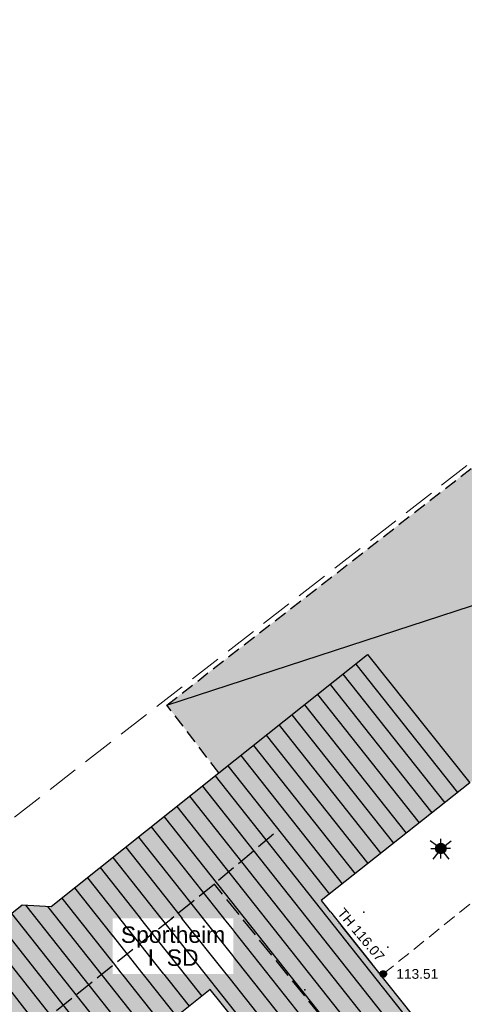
# Model space of a CAD drawing. Header units: metres. Extents: x 32322276 to 32322733, y 5638285 to 5638678.
# Tile 19 of 29: x 32322422 to 32322439, y 5638489 to 5638526. Entities that reach past the tile are written whole.
import ezdxf

# ---------------------------------------------------------------- set-up
doc = ezdxf.new("R2010")
doc.units = ezdxf.units.M
for name, pattern in [('16', [2, 0.75, -0.25, 0.75, -0.25]), ('20', [1.5, 0.5, -0.25, 0.5, -0.25]), ('22', [1.5, 0.5, -0.25, 0.5, -0.25]), ('26', [3.45, 1.225, -0.5, 1.225, -0.5]), ('3', [0])]:
    doc.linetypes.add(name, pattern=pattern)
doc.layers.get('0').update_dxf_attribs({"color": 1, "linetype": 'CONTINUOUS'})
for name, color, linetype in [('alte Gebäude', 7, 'CONTINUOUS'), ('altes Gebäude Füllung', 7, 'CONTINUOUS'), ('altes Gebäude Linie', 7, 'CONTINUOUS'), ('Beleuchtung', 7, 'CONTINUOUS'), ('Ebene 1', 7, 'CONTINUOUS'), ('Eingang  First usw', 7, 'CONTINUOUS'), ('Flurgrenze', 7, 'CONTINUOUS'), ('Höhenpunkte', 7, 'CONTINUOUS'), ('Höhentexte', 7, 'CONTINUOUS'), ('Texte  EFH  Traufe usw', 7, 'CONTINUOUS'), ('Texte  Whs Ga usw', 7, 'CONTINUOUS'), ('WS  GS  Hydrant  Gulli  usw', 7, 'CONTINUOUS')]:
    doc.layers.add(name, color=color, linetype=linetype)
doc.styles.add('n', font='Arial.ttf')
doc.styles.add('Whs ...   Eigentümer', font='Arial.ttf')

# ---------------------------------------------------------------- blocks, each defined once
blk = doc.blocks.new('S5')
at = {"true_color": 0xff7300}
blk.add_hatch(color=30, dxfattribs=at).paths.add_polyline_path([(0.2, 0), (0.193185, -0.051764), (0.173205, -0.1), (0.141421, -0.141421), (0.1, -0.173205), (0.051764, -0.193185), (0, -0.2), (-0.051764, -0.193185), (-0.1, -0.173205), (-0.141421, -0.141421), (-0.173205, -0.1), (-0.193185, -0.051764), (-0.2, 0), (-0.193185, 0.051764), (-0.173205, 0.1), (-0.141421, 0.141421), (-0.1, 0.173205), (-0.051764, 0.193185), (0, 0.2), (0.051764, 0.193185), (0.1, 0.173205), (0.141421, 0.141421), (0.173205, 0.1), (0.193185, 0.051764)], flags=0)
at = {"color": 0, "lineweight": -2}
for points in [[(-0.16, 0.12), (-0.4, 0.3)], [(-0.375, 0), (-0.2, 0)], [(0, 0.2), (0, 0.375)], [(0.16, 0.12), (0.4, 0.3)], [(0.375, 0), (0.2, 0)], [(-0.12, -0.16), (-0.3, -0.4)], [(0, -0.375), (0, -0.2)], [(0.12, -0.16), (0.3, -0.4)]]:
    blk.add_lwpolyline(points, dxfattribs=at)
blk.add_lwpolyline([(0.173205, -0.1, -0.577350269), (-0.173205, -0.1, -0.577350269), (0, 0.2, -0.577350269)], format="xyb", close=True, dxfattribs=at)
blk = doc.blocks.new('S107')
at = {"lineweight": -2}
blk.add_hatch(color=0, dxfattribs=at).paths.add_polyline_path([(0.5, 0), (0.489765, -0.100649), (0.459479, -0.197178), (0.410382, -0.285634), (0.344483, -0.362396), (0.264482, -0.424322), (0.173653, -0.468876), (0.075714, -0.494234), (-0.025325, -0.499358), (-0.125326, -0.484039), (-0.220197, -0.448902), (-0.306053, -0.395388), (-0.379379, -0.325686), (-0.437173, -0.242651), (-0.47707, -0.149682), (-0.497435, -0.050584), (-0.497435, 0.050584), (-0.47707, 0.149682), (-0.437173, 0.242651), (-0.379379, 0.325686), (-0.306053, 0.395388), (-0.220197, 0.448902), (-0.125326, 0.484039), (-0.025325, 0.499358), (0.075714, 0.494234), (0.173653, 0.468876), (0.264482, 0.424322), (0.344483, 0.362396), (0.410382, 0.285634), (0.459479, 0.197178), (0.489765, 0.100649)], flags=0)
at = {"color": 0, "lineweight": -2}
blk.add_lwpolyline([(0.433013, -0.25, -0.5773502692), (-0.433013, -0.25, -0.5773502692), (0, 0.5, -0.5773502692)], format="xyb", close=True, dxfattribs=at)
blk = doc.blocks.new('*X66')
at = {"color": 7, "linetype": '3', "lineweight": 25}
for p, q in [((32322434.993055, 5638501.755664), (32322438.887252, 5638496.840326)), ((32322434.504056, 5638501.366426), (32322438.397433, 5638496.452122)), ((32322434.015056, 5638500.977187), (32322437.907614, 5638496.063918)), ((32322433.526057, 5638500.587948), (32322437.417795, 5638495.675714)), ((32322433.037058, 5638500.19871), (32322436.927976, 5638495.28751)), ((32322432.548058, 5638499.809471), (32322436.438157, 5638494.899306)), ((32322432.059059, 5638499.420232), (32322435.948338, 5638494.511102)), ((32322431.57006, 5638499.030994), (32322435.458519, 5638494.122898)), ((32322431.08106, 5638498.641755), (32322434.9687, 5638493.734694)), ((32322430.592061, 5638498.252516), (32322434.478881, 5638493.34649)), ((32322430.103062, 5638497.863278), (32322433.989062, 5638492.958286)), ((32322429.61412, 5638497.473967), (32322437.515687, 5638487.500441)), ((32322429.12531, 5638497.084489), (32322437.026226, 5638487.111785)), ((32322428.636501, 5638496.69501), (32322436.536765, 5638486.723129)), ((32322428.147691, 5638496.305532), (32322436.047304, 5638486.334474)), ((32322427.658882, 5638495.916054), (32322435.557843, 5638485.945818)), ((32322427.170072, 5638495.526575), (32322435.068381, 5638485.557162)), ((32322426.681263, 5638495.137097), (32322434.57892, 5638485.168506)), ((32322426.192454, 5638494.747619), (32322434.089459, 5638484.779851)), ((32322425.703644, 5638494.35814), (32322433.599998, 5638484.391195)), ((32322425.214835, 5638493.968662), (32322429.108865, 5638489.053535)), ((32322424.726025, 5638493.579184), (32322428.62049, 5638488.663508)), ((32322424.237216, 5638493.189705), (32322428.132114, 5638488.273482)), ((32322423.748407, 5638492.800227), (32322427.643739, 5638487.883455)), ((32322421.820573, 5638492.214188), (32322426.645781, 5638486.123708)), ((32322422.364227, 5638492.534441), (32322427.126725, 5638486.523114)), ((32322423.199733, 5638492.486311), (32322427.233264, 5638487.395102)), ((32322421.3313, 5638491.825295), (32322426.158677, 5638485.732076)), ((32322420.842027, 5638491.436402), (32322425.671574, 5638485.340445)), ((32322420.628603, 5638490.699326), (32322424.868518, 5638485.347615)), ((32322420.341968, 5638490.054659), (32322424.215431, 5638485.165491)), ((32322419.852739, 5638489.66571), (32322423.727616, 5638484.774757)), ((32322419.36351, 5638489.276761), (32322423.239801, 5638484.384024)), ((32322418.874281, 5638488.887812), (32322422.751987, 5638483.99329)), ((32322418.385053, 5638488.498863), (32322422.264172, 5638483.602556)), ((32322417.895824, 5638488.109914), (32322421.776357, 5638483.211822)), ((32322417.406595, 5638487.720965), (32322421.288542, 5638482.821088)), ((32322416.917366, 5638487.332016), (32322420.800728, 5638482.430354)), ((32322416.428138, 5638486.943067), (32322420.312913, 5638482.039621)), ((32322415.938909, 5638486.554118), (32322419.825098, 5638481.648887)), ((32322414.543283, 5638486.302778), (32322419.271527, 5638480.334688)), ((32322415.387731, 5638486.243362), (32322419.393342, 5638481.187395)), ((32322413.993043, 5638485.990839), (32322418.828427, 5638479.887515)), ((32322413.503938, 5638485.601734), (32322418.341825, 5638479.49525)), ((32322413.014832, 5638485.212629), (32322417.855222, 5638479.102986)), ((32322412.804135, 5638484.472112), (32322417.073683, 5638479.082998)), ((32322412.520647, 5638483.823472), (32322416.418908, 5638478.903004)), ((32322412.031424, 5638483.434516), (32322415.930437, 5638478.513099)), ((32322411.542202, 5638483.045559), (32322415.441967, 5638478.123193)), ((32322411.052979, 5638482.656602), (32322414.953496, 5638477.733287)), ((32322410.563757, 5638482.267645), (32322414.465025, 5638477.343381)), ((32322410.074534, 5638481.878688), (32322413.976554, 5638476.953475)), ((32322409.585312, 5638481.489731), (32322413.488084, 5638476.56357)), ((32322409.096089, 5638481.100774), (32322412.999613, 5638476.173664)), ((32322408.606867, 5638480.711817), (32322412.511142, 5638475.783758)), ((32322408.117644, 5638480.322861), (32322412.022671, 5638475.393852)), ((32322407.628422, 5638479.933904), (32322411.534201, 5638475.003946)), ((32322407.140881, 5638479.542824), (32322411.045388, 5638474.614472)), ((32322406.654223, 5638479.15063), (32322410.556464, 5638474.225138)), ((32322406.167565, 5638478.758436), (32322410.06754, 5638473.835805)), ((32322405.680907, 5638478.366242), (32322409.578616, 5638473.446471)), ((32322405.194249, 5638477.974048), (32322409.089692, 5638473.057138)), ((32322404.707591, 5638477.581854), (32322408.600768, 5638472.667804)), ((32322404.220934, 5638477.18966), (32322408.111843, 5638472.278471)), ((32322403.734276, 5638476.797466), (32322407.622919, 5638471.889137)), ((32322403.247618, 5638476.405272), (32322407.133995, 5638471.499804)), ((32322402.76096, 5638476.013078), (32322406.645071, 5638471.11047)), ((32322402.274302, 5638475.620884), (32322406.156147, 5638470.721137)), ((32322401.787644, 5638475.22869), (32322405.667223, 5638470.331803)), ((32322401.300986, 5638474.836496), (32322405.178299, 5638469.942469)), ((32322400.814328, 5638474.444301), (32322404.689374, 5638469.553136)), ((32322400.32767, 5638474.052107), (32322404.20045, 5638469.163802)), ((32322399.841013, 5638473.659913), (32322403.711526, 5638468.774469)), ((32322399.354355, 5638473.267719), (32322403.222602, 5638468.385135)), ((32322398.867697, 5638472.875525), (32322402.733678, 5638467.995802))]:
    blk.add_line(p, q, dxfattribs=at)

msp = doc.modelspace()

# ---------------------------------------------------------------- hatches: boundary and pattern name
at = {"layer": 'altes Gebäude Füllung', "lineweight": 25, "true_color": 0xcccccc}
for points in [[(32322452.837, 5638514.848), (32322449.692, 5638512.305), (32322452.096, 5638509.31), (32322452.138, 5638509.342), (32322452.754, 5638508.551), (32322452.889, 5638508.377), (32322445.765, 5638502.774), (32322443.156, 5638500.63), (32322443.353, 5638500.377), (32322439.36, 5638497.215), (32322435.447, 5638502.117), (32322429.761, 5638497.591), (32322427.762, 5638500.186), (32322451.568, 5638518.68), (32322455.145, 5638514.076), (32322454.967, 5638513.947), (32322453.685, 5638515.533)], [(32322411.414, 5638474.908), (32322402.479, 5638467.793), (32322398.398, 5638472.497), (32322407.46, 5638479.8), (32322412.754, 5638484.009), (32322412.872, 5638485.099), (32322414.398, 5638486.313), (32322415.535, 5638486.233), (32322420.56, 5638490.228), (32322420.722, 5638491.341), (32322422.233, 5638492.542), (32322423.344, 5638492.478), (32322429.761, 5638497.591), (32322435.447, 5638502.117), (32322439.36, 5638497.215), (32322433.672, 5638492.707), (32322437.699, 5638487.646), (32322433.465, 5638484.284), (32322429.43, 5638489.31), (32322427.255, 5638487.573), (32322427.125, 5638486.509), (32322425.625, 5638485.303), (32322424.472, 5638485.371), (32322419.412, 5638481.318), (32322419.257, 5638480.233), (32322417.756, 5638479.023), (32322416.687, 5638479.117)]]:
    msp.add_hatch(color=254, dxfattribs=at).paths.add_polyline_path(points, flags=0)

# ---------------------------------------------------------------- linework, layer by layer
at = {"layer": 'alte Gebäude', "color": 7, "linetype": '3', "lineweight": 25}
msp.add_line((32322427.762, 5638500.186), (32322452.889, 5638508.377), dxfattribs=at)
msp.add_lwpolyline([(32322433.465, 5638484.284), (32322429.43, 5638489.31), (32322427.255, 5638487.573)], dxfattribs=at)
at = {"layer": 'Eingang  First usw', "color": 7, "linetype": '16', "lineweight": 25}
msp.add_line((32322431.85, 5638495.243, 117.967), (32322429.589, 5638493.335, 117.898), dxfattribs=at)
at = {"layer": 'Flurgrenze', "color": 7, "true_color": 0xffffff}
for p in [(32322435.299, 5638492.269), (32322436.216, 5638490.93, 116.072), (32322433.047, 5638489.298, 117.903)]:
    msp.add_point(p, dxfattribs=at)
at = {"layer": 'WS  GS  Hydrant  Gulli  usw', "color": 7, "linetype": '22', "lineweight": 25}
msp.add_lwpolyline([(32322429.761, 5638497.591), (32322427.762, 5638500.186), (32322451.568, 5638518.68), (32322455.145, 5638514.076)], dxfattribs=at)

# ---------------------------------------------------------------- block references
at = {"layer": 'Beleuchtung', "color": 7, "xscale": 1.0025, "yscale": 1.0025}
msp.add_blockref('S5', (32322438.248, 5638494.697), dxfattribs=at)
at = {"layer": 'Höhenpunkte', "color": 7, "xscale": 0.2525, "yscale": 0.2525}
msp.add_blockref('S107', (32322436.046, 5638489.899, 113.512), dxfattribs=at)

# ---------------------------------------------------------------- next in the draw order: texts
at = {"layer": 'Höhentexte', "color": 7, "lineweight": 25, "insert": (32322436.546, 5638489.899, 113.512), "char_height": 0.375, "attachment_point": 4, "line_spacing_factor": 0.84, "style": 'n', "bg_fill": 2}
msp.add_mtext('113.51', dxfattribs=at)
at = {"layer": 'Texte  EFH  Traufe usw', "color": 7, "lineweight": 25, "insert": (32322436.127, 5638490.587, 116.072), "char_height": 0.375, "attachment_point": 3, "rotation": 310.0609, "line_spacing_factor": 0.84, "style": 'n', "bg_fill": 2}
msp.add_mtext('TH 116.07', dxfattribs=at)
at = {"layer": 'Texte  Whs Ga usw', "color": 7, "lineweight": 25, "insert": (32322428.005, 5638490.959), "char_height": 0.6275, "attachment_point": 5, "line_spacing_factor": 0.84, "style": 'Whs ...   Eigentümer', "bg_fill": 2}
msp.add_mtext('Sportheim\\PI  SD', dxfattribs=at)

# ---------------------------------------------------------------- next in the draw order: linework, layer by layer
at = {"layer": 'alte Gebäude', "color": 7, "linetype": '3', "lineweight": 25}
msp.add_lwpolyline([(32322415.535, 5638486.233), (32322420.56, 5638490.228), (32322420.722, 5638491.341), (32322422.233, 5638492.542), (32322423.344, 5638492.478), (32322429.761, 5638497.591), (32322435.447, 5638502.117), (32322439.36, 5638497.215), (32322433.672, 5638492.707), (32322437.699, 5638487.646)], dxfattribs=at)
at = {"layer": 'Ebene 1', "color": 7, "linetype": '20', "lineweight": 18}
msp.add_polyline3d([(32322436.046, 5638489.899, 113.512), (32322439.758, 5638492.894, 113.448), (32322443.766, 5638496.096, 113.393), (32322446.874, 5638492.222, 113.319)], dxfattribs=at)
at = {"layer": 'Eingang  First usw', "color": 7, "linetype": '16', "lineweight": 25}
for p, q in [((32322429.589, 5638493.335, 117.898), (32322400.548, 5638470.049, 117.96)), ((32322435.555, 5638485.944), (32322429.589, 5638493.335, 117.898))]:
    msp.add_line(p, q, dxfattribs=at)
at = {"layer": 'WS  GS  Hydrant  Gulli  usw', "color": 7, "linetype": '26', "lineweight": 18}
msp.add_polyline3d([(32322360.33, 5638534.229, 112.879), (32322361.064, 5638534.797, 112.894), (32322360.88, 5638535.078, 112.889), (32322442.194, 5638598.356, 112.89), (32322484.19, 5638544.291, 112.945), (32322402.068, 5638480.451, 112.955)], close=True, dxfattribs=at)

# ---------------------------------------------------------------- next in the draw order: block references
at = {"layer": 'altes Gebäude Linie', "color": 7, "true_color": 0xffffff}
msp.add_blockref('*X66', (0, 0), dxfattribs=at)

doc.saveas('drawing.dxf')
